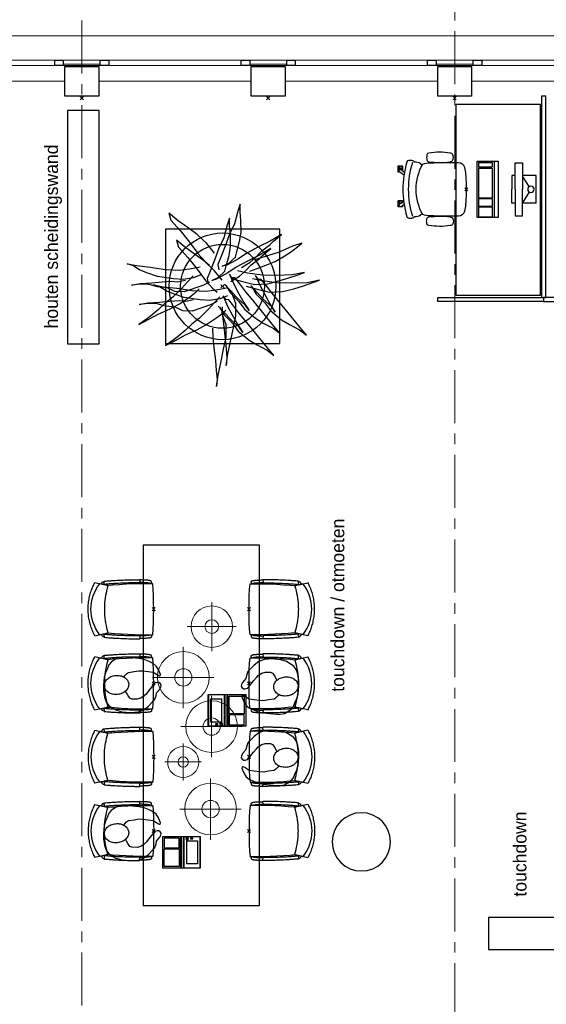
# Model space of a CAD drawing. Header units: millimetres. Extents: x -46954 to 169732, y -26853 to 94136.
# Tile 28 of 174: x 14946 to 19917, y 19678 to 28973. Entities that reach past the tile are written whole.
import ezdxf

# ---------------------------------------------------------------- set-up
doc = ezdxf.new("R2010")
doc.units = ezdxf.units.MM
doc.header["$LTSCALE"] = 400
doc.header["$PDMODE"] = 3
doc.header["$PDSIZE"] = 15
doc.linetypes.add('CENTER', pattern=[2, 1.25, -0.25, 0.25, -0.25])
for name, color, linetype in [('-gd', 2, 'Continuous'), ('co2-1-n-1-0-8_ip0', 7, 'Continuous'), ('inr', 4, 'Continuous'), ('plant', 114, 'Continuous'), ('plat', 5, 'Continuous'), ('sona-s008_ip0', 7, 'Continuous'), ('stramien', 1, 'CENTER'), ('symbol', 1, 'Continuous'), ('timmerwerk-gd', 2, 'Continuous'), ('timmerwerk-ge', 150, 'Continuous'), ('verlichting', 2, 'Continuous')]:
    doc.layers.add(name, color=color, linetype=linetype)
for name, color, linetype, lineweight in [('Buitenkozijnen', 140, 'Continuous', 15), ('mat-beton (ihwg)', 5, 'Continuous', 25), ('None', 7, 'Continuous', 9)]:
    doc.layers.add(name, color=color, linetype=linetype, lineweight=lineweight)
doc.styles.add('s100', font='stylu.ttf', dxfattribs={"height": 100})

# ---------------------------------------------------------------- blocks, each defined once
blk = doc.blocks.new('Kolom 280x320')
at = {"layer": 'mat-beton (ihwg)', "lineweight": 25}
blk.add_lwpolyline([(-300, 160), (-20, 160), (-20, -160), (-300, -160)], close=True, dxfattribs=at)
at = {"layer": 'None', "color": 92, "linetype": 'Continuous', "lineweight": 5}
blk.add_point((0, 0), dxfattribs=at)
blk = doc.blocks.new('Kolom O 550')
at = {"layer": 'mat-beton (ihwg)', "lineweight": 25}
blk.add_circle((0, 0), 275, dxfattribs=at)
blk = doc.blocks.new('Gevelpui best 1410 (2D)')
at = {"layer": 'Buitenkozijnen', "lineweight": 15}
for p, q in [((-260, 0), (-260, -1410)), ((-260, 0), (-210, 0)), ((-210, 0), (-210, -1410)), ((-260, -1410), (-210, -1410))]:
    blk.add_line(p, q, dxfattribs=at)
at = {"layer": 'Buitenkozijnen', "color": 92, "lineweight": 25}
for points in [[(-260, 0), (-210, 0), (-210, -80), (-260, -80)], [(-260, -1330), (-210, -1330), (-210, -1410), (-260, -1410)]]:
    blk.add_lwpolyline(points, close=True, dxfattribs=at)
at = {"layer": 'None', "color": 43, "linetype": 'Continuous', "lineweight": 9}
blk.add_line((-410, 15), (-410, -1425), dxfattribs=at)
blk = doc.blocks.new('co2-1-n-1-0-8_b2')
for p, q in [((-251.5, -20.3), (-255.8, -20.3)), ((251.5, -20.3), (255.8, -20.3)), ((-249.1, -132.2), (-279.1, -131.7)), ((-251.6, -131.7), (-251.6, -132.2)), ((251.6, -131.7), (251.6, -132.2)), ((-220.5, -431.4), (-220.7, -431.4)), ((220.7, -431.4), (220.5, -431.4)), ((-250, -554.2), (-241.1, -513.2)), ((-239.3, -492.8), (-236.8, -493.3)), ((-231.5, -468.8), (-234.2, -468.3)), ((234.4, -468), (231.4, -468.6)), ((236.7, -493), (239.1, -492.6)), ((241.1, -513.2), (250, -554.2))]:
    blk.add_line(p, q)
at = {"flags": 128}
for points in [[(-238.5, -9.5), (-189.8, -6), (-126.6, -2.7), (-63.3, -0.7), (0, 0)], [(0, 0), (63.3, -0.7), (126.6, -2.7), (189.8, -6), (238.5, -9.5)], [(-255.8, -20.3), (-257.1, -20.4), (-258.3, -20.7), (-259.5, -21.1), (-260.7, -21.6), (-261.9, -22.1), (-263, -22.8), (-264.1, -23.6), (-265.4, -24.8), (-266.8, -26.5), (-267.8, -28.1), (-268.4, -29.4), (-268.8, -30.4), (-269.5, -32.8), (-270, -34.9), (-270.5, -37.1), (-270.9, -39.4), (-271.3, -41.9), (-271.6, -44.3), (-272, -46.9), (-272.4, -49.7), (-272.7, -52.9), (-273.1, -56.4), (-273.5, -60.3), (-273.8, -64.4), (-274.2, -69.1), (-274.6, -74.7), (-275, -81.4), (-275.4, -89.2), (-275.8, -98.1), (-276, -105.6), (-276.2, -113.7), (-276.3, -122.4), (-276.4, -131.8)], [(-223.6, -431.8), (-228.8, -369.6), (-233.1, -307.4), (-236.5, -244.1), (-239, -180.9), (-240.5, -117.6), (-241, -54.2), (-240.8, -12)], [(240.8, -12), (240.9, -73.4), (240.1, -134.8), (238.4, -198.1), (235.7, -261.3), (232, -324.6), (227.4, -387.7), (223.6, -431.8)], [(255.8, -20.3), (257.1, -20.4), (258.3, -20.7), (259.5, -21.1), (260.7, -21.6), (261.9, -22.1), (263, -22.8), (264.1, -23.6), (265.4, -24.8), (266.8, -26.5), (267.8, -28.1), (268.4, -29.4), (268.8, -30.4), (269.5, -32.8), (270, -34.9), (270.5, -37.1), (270.9, -39.4), (271.3, -41.9), (271.6, -44.3), (272, -46.9), (272.4, -49.7), (272.7, -52.9), (273.1, -56.4), (273.5, -60.3), (273.8, -64.4), (274.2, -69.1), (274.6, -74.7), (275, -81.4), (275.4, -89.2), (275.8, -98.1), (276, -105.6), (276.2, -113.7), (276.3, -122.4), (276.4, -131.8)], [(-250, -468), (-253.3, -468.2), (-255.6, -468.2), (-257.8, -468.2), (-259.7, -468), (-261.4, -467.8), (-262.7, -467.5), (-264.9, -466.6), (-266.3, -450.4), (-267.4, -435.8), (-268.5, -422.4), (-269.3, -410.3), (-270, -401), (-270.6, -392.6), (-271.1, -385.1), (-271.5, -378.5), (-271.8, -372.8), (-272.1, -368), (-272.9, -354.6), (-273.7, -340.4), (-274.5, -325.4), (-275.2, -310.1), (-275.8, -294.9), (-276.6, -274.8), (-277.3, -254.8), (-277.8, -234.9), (-278, -228.3), (-278.2, -221.8), (-278.3, -215.3), (-278.4, -208.9), (-278.5, -202.3), (-278.7, -195.2), (-278.8, -187.2), (-278.9, -178.1), (-279, -168.1), (-279.1, -157), (-279.1, -144.8), (-279.1, -131.7)], [(-240.5, -95.2), (-241.5, -95.2), (-243, -95.2), (-244.8, -95.2), (-246.8, -95.2), (-248.9, -95.3), (-251, -95.3)], [(-250, -468), (-248.5, -467.9), (-246.1, -467.6), (-243.8, -467.2), (-241.7, -466.8), (-239.8, -466.3), (-238.2, -465.8), (-237, -465.2), (-235, -464), (-236.3, -448.9), (-237.4, -435.5), (-238.3, -423.4), (-239.1, -412.6), (-239.8, -403.2), (-240.3, -395.1), (-240.8, -388.6), (-241.2, -382.4), (-241.6, -376), (-242, -369.6), (-242.4, -363.2), (-243.5, -343.6), (-244.5, -323.8), (-245.4, -304), (-246.2, -285.1), (-246.9, -266.1), (-247.5, -247.9), (-247.9, -231.1), (-248, -226.2), (-248.2, -220.5), (-248.3, -213.9), (-248.5, -206.4), (-248.6, -197.9), (-248.8, -188.5), (-248.9, -176.2), (-249, -162.7), (-249.1, -147.9), (-249.1, -132.2)], [(249.1, -132.2), (249.1, -146.9), (249, -160.6), (248.9, -172.9), (248.8, -183.9), (248.7, -193.5), (248.5, -201.8), (248.4, -208.3), (248.3, -214.7), (248.2, -221.1), (248, -227.6), (247.9, -234.1), (247.3, -253.9), (246.6, -273.8), (245.9, -293.6), (245, -312.5), (244.1, -331.4), (243.2, -349.5), (242.2, -366.2), (241.9, -371), (241.5, -376.6), (241.1, -383.1), (240.6, -390.6), (240.1, -398.9), (239.4, -408.1), (238.5, -420.2), (237.5, -433.4), (236.4, -447.9), (235, -464), (237, -465.2), (238.2, -465.8), (239.8, -466.3), (241.7, -466.8), (243.8, -467.2), (246.1, -467.6), (248.5, -467.9), (250, -468)], [(240.7, -95.2), (241.5, -95.2), (243, -95.2), (244.8, -95.2), (246.8, -95.2), (248.9, -95.3), (250.8, -95.3)], [(250, -468), (253.3, -468.2), (255.6, -468.2), (257.8, -468.2), (259.7, -468), (261.4, -467.8), (262.7, -467.5), (263.7, -467.1), (265, -466.1), (266, -453.4), (267, -441.6), (267.8, -430.7), (268.6, -420.8), (269.2, -412), (269.8, -404.1), (270.3, -397.1), (270.7, -390.6), (271.1, -384.3), (271.5, -377.9), (271.9, -371.5), (272.3, -365), (273.4, -345.2), (274.5, -325.3), (275.4, -305.3), (276, -290.1), (276.6, -274.8), (277.1, -259.7), (277.6, -245.3), (277.9, -231.9), (278, -226.9), (278.2, -221.2), (278.3, -214.5), (278.5, -206.9), (278.6, -198.4), (278.7, -188.9), (278.9, -176.5), (279, -162.9), (279.1, -148), (279.1, -131.7), (249.1, -132.2)], [(-241.1, -513.2), (-239, -503.7), (-237.1, -494.8), (-234.9, -484.6), (-232.9, -475.3), (-231.1, -466.9), (-229.4, -459.3), (-228, -452.7), (-226.8, -447), (-225.7, -442.2), (-224.9, -438.4)], [(-224.9, -438.4), (-224.4, -436.2), (-224.1, -434.5), (-223.8, -433.2), (-223.6, -432.5)], [(-223.7, -432.8), (-223.7, -432.8), (-223.6, -432.5)], [(-223.6, -431.7), (-223.6, -431.7), (-223.6, -431.8)], [(0, -465.5), (-18.1, -465.2), (-36.1, -464.6), (-59.3, -463.1), (-82.5, -460.9), (-105.6, -457.9), (-128.5, -454.2), (-151.9, -449.7), (-175, -444.4), (-197.9, -438.3), (-220.5, -431.4)], [(220.5, -431.4), (198.1, -438.3), (175.3, -444.3), (152.1, -449.7), (128.5, -454.2), (105.7, -457.9), (82.8, -460.8), (59.5, -463.1), (36.1, -464.6), (18.1, -465.2), (0, -465.5)], [(223.6, -431.8), (223.6, -431.7), (223.6, -431.7)], [(223.6, -432.5), (223.6, -432.5), (223.7, -432.8)], [(223.6, -432.5), (223.7, -432.8), (224, -434), (224.4, -435.9), (224.9, -438.4)], [(224.9, -438.4), (225.7, -442.2), (226.8, -447), (228, -452.7), (229.4, -459.3), (231.1, -466.8), (232.9, -475.2), (234.9, -484.6), (237.1, -494.8), (239, -503.7), (241.1, -513.2)], [(-248.6, -556.9), (-241.7, -560.6), (-230.9, -566), (-220.5, -570.8), (-209.7, -575.6), (-197.7, -580.6), (-185.6, -585.3), (-173.3, -589.7), (-161, -593.7), (-148.6, -597.5), (-136.1, -601), (-123.5, -604.2), (-110.8, -607), (-98.1, -609.6), (-85.4, -611.8), (-72.6, -613.8), (-59.7, -615.4), (-46.8, -616.7), (-33.9, -617.7), (-22.6, -618.2), (-10.7, -618.6), (0, -618.7)], [(0, -618.7), (7.7, -618.6), (19.8, -618.3), (31.2, -617.8), (42.9, -617), (55.8, -615.8), (68.7, -614.3), (81.5, -612.4), (94.3, -610.3), (107, -607.8), (119.7, -605.1), (132.3, -602), (144.8, -598.6), (157.2, -594.9), (169.5, -590.9), (181.8, -586.7), (194, -582.1), (206, -577.2), (217.9, -572), (228.2, -567.2), (238.9, -562), (248.7, -556.9)]]:
    blk.add_lwpolyline(points, dxfattribs=at)
for centre, radius, start, end in [((-251.5, -32.8), 12.5, 31.88123, 90), ((-251.5, -32.8), 12.5, 293.14629, 327.65776), ((-238.3, -12), 2.5, 94.56646, 179.48074), ((238.3, -12), 2.5, 0.51926, 85.43354), ((251.5, -32.8), 12.5, 90, 148.11877), ((251.5, -32.8), 12.5, 212.34224, 246.85371), ((-226.1, -432), 2.5, 341.68171, 5.2297), ((-226.1, -431.9), 2.5, 347.79098, 5.22757), ((226.1, -431.9), 2.5, 174.77243, 192.20902), ((226.1, -432), 2.5, 174.778, 187.14446), ((226.1, -432), 2.5, 187.15482, 198.3185), ((-233.6, -464.5), 28.8, 186.1005, 258.54259), ((-247.5, -554.8), 2.5, 167.79098, 242.16084), ((-166.7, -477.3), 75, 191.73142, 197.31644), ((-233.7, -464.5), 3.77, 192.88655, 261.7566), ((0.2, -200.9), 391.2, 232.63547, 269.9709), ((-0.2, -200.9), 391.2, 270.03074, 307.36288), ((234, -464.6), 3.4, 276.6537, 346.92859), ((166.7, -477.3), 75, 342.67468, 348.45132), ((234, -464.6), 28.4, 280.35782, 354.00571), ((247.5, -554.8), 2.5, 297.83916, 12.20902)]:
    blk.add_arc(centre, radius, start, end)
for points in [[(-243.3, -32.8), (-243.7, -32.8), (-244.1, -33.5), (-245, -36.2), (-245.5, -38.1), (-246.4, -43.2), (-246.9, -46.3), (-247.8, -53.6), (-248.3, -57.8), (-249.1, -67), (-249.5, -72), (-250.2, -82.7), (-250.6, -88.4), (-251.1, -100.3), (-251.3, -106.4), (-251.5, -118.9), (-251.6, -125.3), (-251.6, -131.7)], [(243.3, -32.8), (243.7, -32.8), (244.1, -33.5), (245, -36.2), (245.5, -38.1), (246.4, -43.2), (246.9, -46.3), (247.8, -53.6), (248.3, -57.8), (249.1, -67), (249.5, -72), (250.2, -82.7), (250.6, -88.4), (251.1, -100.3), (251.3, -106.4), (251.5, -118.9), (251.6, -125.3), (251.6, -131.7)]]:
    blk.add_open_spline(points, degree=3, knots=[0, 0, 0, 0, 0.125, 0.125, 0.25, 0.25, 0.375, 0.375, 0.5, 0.5, 0.625, 0.625, 0.75, 0.75, 0.875, 0.875, 0.9994014, 0.9994014, 0.9994014, 0.9994014])
at = {"layer": 'co2-1-n-1-0-8_ip0'}
blk.add_point((0, 0), dxfattribs=at)
blk = doc.blocks.new('symb-ps03_b2')
blk.add_lwpolyline([(82.2, -333.7), (93.5, -323.3), (109.6, -304.5), (119.8, -284.7), (121.3, -230.8), (122.5, -183.8), (115.8, -150.4), (104.2, -98.4), (90.8, -52.2), (69, -24.8), (57.7, -13.2), (50.2, -0.9), (49.4, 8.5), (59.4, 13), (75.8, 8.9), (114.7, -1.3), (145.3, -16.6), (172.1, -41.1), (196.4, -77.8), (221.1, -122.2), (235.7, -169.2), (249.9, -232.3), (265.9, -290), (270.3, -324.8), (267.4, -365.4), (252.2, -399.3), (234.6, -432.8), (213.5, -457.5), (181.2, -475.4), (141, -499), (102.8, -516.9), (26.9, -533.5), (-23.3, -539.3), (-83.1, -537.5), (-129.9, -527.7), (-165.1, -510.7), (-191.8, -478.7), (-217.7, -447.5), (-240.8, -394), (-258.1, -313.4), (-261.7, -241.7), (-250.8, -189), (-222, -138.3), (-185.2, -93.4), (-169.5, -72.2), (-133.8, -53.9), (-107.1, -45.7), (-74.5, -10), (-56.5, 2.3), (-37.5, 6.7), (-23, 0.8), (-11.7, -12.6), (-10.5, -27.9), (-13.2, -49.2), (-22.6, -61.1), (-75.1, -114.5), (-104.5, -144.9), (-120.7, -165.7), (-138.4, -200.3), (-141.8, -234.1), (-134.6, -284.5), (-123.4, -302.1), (-94.4, -318.8), (-69, -327.2), (-51.7, -333)])
blk.add_lwpolyline([(-74.5, -413.3, 0.078796), (-66.1, -458.3, 0.088041), (-45.7, -493.9, 0.105312), (-14.5, -518.5, 0.121926), (19.1, -525.8, 0.121926), (52.3, -516.6, 0.105312), (82.1, -490.3, 0.088041), (100.3, -453.5, 0.078796), (106.2, -408.2, 0.078796), (97.7, -363.2, 0.088041), (77.4, -327.6, 0.105312), (46.2, -303, 0.121926), (12.5, -295.7, 0.121926), (-20.6, -304.9, 0.105312), (-50.4, -331.2, 0.088041), (-68.6, -368, 0.078796)], format="xyb", close=True)
blk = doc.blocks.new('SYMB-BM09_B2')
at = {"linetype": 'Continuous'}
blk.add_point((0, 0), dxfattribs=at)
at = {"layer": 'plant'}
for points in [[(26.3, 109.6), (25.3, 133), (22.4, 161.7), (18.4, 194.5), (16.3, 220.7), (14.1, 243.4), (15.9, 263.1), (11.2, 232.6), (4.4, 200.2), (-2.8, 164.6), (-9.6, 134), (-9.3, 100.6), (0.4, 75.1), (1.2, 67.2)], [(26.3, 109.6), (25.3, 133), (22.4, 161.7), (18.4, 194.5), (16.3, 220.7), (14.1, 243.4), (15.9, 263.1), (11.2, 232.6), (4.4, 200.2), (-2.8, 164.6), (-9.6, 134), (-9.3, 100.6), (0.4, 75.1), (1.2, 67.2)], [(0.9, 53.8), (-0.2, 77.2), (-3.1, 106), (-7, 138.7), (-9.2, 164.9), (-11.4, 187.6), (-9.5, 207.3), (-14.2, 176.8), (-21.1, 144.4), (-28.3, 108.8), (-35.1, 78.3), (-34.7, 44.8), (-25, 19.3), (-24.3, 11.4)], [(0.9, 53.8), (-0.2, 77.2), (-3.1, 106), (-7, 138.7), (-9.2, 164.9), (-11.4, 187.6), (-9.5, 207.3), (-14.2, 176.8), (-21.1, 144.4), (-28.3, 108.8), (-35.1, 78.3), (-34.7, 44.8), (-25, 19.3), (-24.3, 11.4)], [(8, 54.6), (-3.5, 74), (-26.2, 97), (-41.3, 117.5), (-69.7, 141.2), (-90.5, 153.8), (-116.8, 167.5), (-134.7, 181.5), (-118.2, 161.7), (-63.5, 94.5), (-44.9, 71.8), (-26.5, 47.7), (-16.1, 35.5), (-8.2, 34.8), (-1.7, 25.1), (-12.5, 50.3), (-25.4, 75.1), (-39.1, 99.5), (-53.1, 121.1), (-43.8, 107.4), (-21.5, 86.9), (11.2, 51.7)], [(8, 54.6), (-3.5, 74), (-26.2, 97), (-41.3, 117.5), (-69.7, 141.2), (-90.5, 153.8), (-116.8, 167.5), (-134.7, 181.5), (-118.2, 161.7), (-63.5, 94.5), (-44.9, 71.8), (-26.5, 47.7), (-16.1, 35.5), (-8.2, 34.8), (-1.7, 25.1), (-12.5, 50.3), (-25.4, 75.1), (-39.1, 99.5), (-53.1, 121.1), (-43.8, 107.4), (-21.5, 86.9), (11.2, 51.7)], [(7.2, 27.5), (21.2, 42.3), (36.7, 59.5), (60.4, 83.3), (80.5, 99.5), (98.1, 115.6), (115, 129.7), (126.9, 139.7), (149.6, 155.6), (121.9, 140.8), (99.2, 127.9), (67.6, 114.2), (43.5, 100.9), (17.2, 83.3), (-0.8, 70), (-8.6, 62.1)], [(7.2, 27.5), (21.2, 42.3), (36.7, 59.5), (60.4, 83.3), (80.5, 99.5), (98.1, 115.6), (115, 129.7), (126.9, 139.7), (149.6, 155.6), (121.9, 140.8), (99.2, 127.9), (67.6, 114.2), (43.5, 100.9), (17.2, 83.3), (-0.8, 70), (-8.6, 62.1)], [(-77.1, 1.1), (-88.6, 20.5), (-111.3, 43.5), (-126.4, 64), (-154.8, 87.7), (-175.6, 100.3), (-201.9, 114), (-219.8, 128), (-203.3, 108.2), (-148.6, 41), (-130, 18.3), (-111.6, -5.8), (-101.2, -18), (-93.3, -18.7), (-86.8, -28.4), (-97.6, -3.2), (-110.5, 21.6), (-124.2, 46), (-138.2, 67.6), (-128.9, 53.9), (-106.6, 33.4), (-73.9, -1.8)], [(-77.1, 1.1), (-88.6, 20.5), (-111.3, 43.5), (-126.4, 64), (-154.8, 87.7), (-175.6, 100.3), (-201.9, 114), (-219.8, 128), (-203.3, 108.2), (-148.6, 41), (-130, 18.3), (-111.6, -5.8), (-101.2, -18), (-93.3, -18.7), (-86.8, -28.4), (-97.6, -3.2), (-110.5, 21.6), (-124.2, 46), (-138.2, 67.6), (-128.9, 53.9), (-106.6, 33.4), (-73.9, -1.8)], [(-8.3, -2.8), (-19.8, 16.6), (-42.5, 39.6), (-57.6, 60.1), (-86, 83.8), (-106.8, 96.4), (-133.1, 110.1), (-151, 124.1), (-134.5, 104.3), (-79.9, 37.1), (-61.2, 14.4), (-42.8, -9.7), (-32.4, -21.9), (-24.5, -22.6), (-18, -32.3), (-28.8, -7.1), (-41.7, 17.7), (-55.4, 42.1), (-69.4, 63.7), (-60.1, 50), (-37.8, 29.5), (-5.1, -5.7)], [(-8.3, -2.8), (-19.8, 16.6), (-42.5, 39.6), (-57.6, 60.1), (-86, 83.8), (-106.8, 96.4), (-133.1, 110.1), (-151, 124.1), (-134.5, 104.3), (-79.9, 37.1), (-61.2, 14.4), (-42.8, -9.7), (-32.4, -21.9), (-24.5, -22.6), (-18, -32.3), (-28.8, -7.1), (-41.7, 17.7), (-55.4, 42.1), (-69.4, 63.7), (-60.1, 50), (-37.8, 29.5), (-5.1, -5.7)], [(76.9, -27.6), (90.9, -12.9), (106.4, 4.4), (130.1, 28.1), (150.3, 44.3), (167.9, 60.5), (184.8, 74.5), (196.6, 84.6), (219.3, 100.4), (191.6, 85.6), (169, 72.7), (137.3, 59), (113.2, 45.7), (87, 28.1), (69, 14.8), (61.1, 6.9)], [(76.9, -27.6), (90.9, -12.9), (106.4, 4.4), (130.1, 28.1), (150.3, 44.3), (167.9, 60.5), (184.8, 74.5), (196.6, 84.6), (219.3, 100.4), (191.6, 85.6), (169, 72.7), (137.3, 59), (113.2, 45.7), (87, 28.1), (69, 14.8), (61.1, 6.9)], [(14.1, 39.8), (31.7, 48.4), (79.9, 65), (104.4, 63.9), (124.5, 54.5), (150, 52.4), (171.6, 45.5), (194.6, 45.2), (218.3, 47.3), (196.1, 43.4), (165.5, 41.6), (138.2, 38.7), (113.7, 37.3), (97.5, 38.7), (76.3, 34.7)], [(14.1, 39.8), (31.7, 48.4), (79.9, 65), (104.4, 63.9), (124.5, 54.5), (150, 52.4), (171.6, 45.5), (194.6, 45.2), (218.3, 47.3), (196.1, 43.4), (165.5, 41.6), (138.2, 38.7), (113.7, 37.3), (97.5, 38.7), (76.3, 34.7)], [(-12.9, 25), (6.2, 32.6), (33.9, 37.3), (59.1, 35.8), (100.4, 29.7), (128.5, 19.6), (147.9, 11.7), (165.5, 0.9), (180.6, -3.7), (154.7, 0.9), (120.2, 4.9), (79.9, 11), (43.2, 12.8), (16.6, 9.2), (-10.7, 3.8)], [(-12.9, 25), (6.2, 32.6), (33.9, 37.3), (59.1, 35.8), (100.4, 29.7), (128.5, 19.6), (147.9, 11.7), (165.5, 0.9), (180.6, -3.7), (154.7, 0.9), (120.2, 4.9), (79.9, 11), (43.2, 12.8), (16.6, 9.2), (-10.7, 3.8)], [(-61.9, -0.1), (-91, 7.5), (-122.7, 15.4), (-157.5, 13.6), (-186.7, 6.4), (-212.5, -1.5), (-237, -10.2), (-253.9, -16.3), (-221.6, -9.4), (-182, -8), (-142.4, -9.1), (-104.3, -14.1), (-78.4, -19.9)], [(-61.9, -0.1), (-91, 7.5), (-122.7, 15.4), (-157.5, 13.6), (-186.7, 6.4), (-212.5, -1.5), (-237, -10.2), (-253.9, -16.3), (-221.6, -9.4), (-182, -8), (-142.4, -9.1), (-104.3, -14.1), (-78.4, -19.9)], [(1.1, -16.1), (21.3, -41), (46.4, -65.4), (70.5, -82.3), (96, -101), (120.8, -120.8), (115.8, -102.8), (91.4, -75.5), (66.6, -45.3), (44.6, -15.4), (26.3, 5.1), (14.1, 15.1)], [(1.1, -16.1), (21.3, -41), (46.4, -65.4), (70.5, -82.3), (96, -101), (120.8, -120.8), (115.8, -102.8), (91.4, -75.5), (66.6, -45.3), (44.6, -15.4), (26.3, 5.1), (14.1, 15.1)], [(34.5, -10.9), (52.1, -2.3), (100.3, 14.3), (124.7, 13.2), (144.8, 3.8), (170.4, 1.7), (192, -5.1), (215, -5.5), (238.7, -3.4), (216.4, -7.3), (185.8, -9.1), (158.5, -12), (134.1, -13.4), (117.9, -12), (96.7, -15.9)], [(34.5, -10.9), (52.1, -2.3), (100.3, 14.3), (124.7, 13.2), (144.8, 3.8), (170.4, 1.7), (192, -5.1), (215, -5.5), (238.7, -3.4), (216.4, -7.3), (185.8, -9.1), (158.5, -12), (134.1, -13.4), (117.9, -12), (96.7, -15.9)], [(-23.1, -20.4), (-52.2, -12.9), (-83.8, -5), (-118.7, -6.8), (-147.8, -14), (-173.7, -21.9), (-198.2, -30.5), (-215.1, -36.6), (-182.7, -29.8), (-143.1, -28.4), (-103.6, -29.4), (-65.5, -34.5), (-39.6, -40.2)], [(-23.1, -20.4), (-52.2, -12.9), (-83.8, -5), (-118.7, -6.8), (-147.8, -14), (-173.7, -21.9), (-198.2, -30.5), (-215.1, -36.6), (-182.7, -29.8), (-143.1, -28.4), (-103.6, -29.4), (-65.5, -34.5), (-39.6, -40.2)], [(-22, -12.5), (-44.6, -26.5), (-59.4, -39.5), (-75.2, -56), (-96.8, -72.9), (-105.8, -81.9), (-126.6, -99.2), (-96.8, -81.9), (-67, -67.2), (-35.7, -50.3), (-13.7, -35.2), (1.7, -26.5), (18.6, -17.9), (28.3, -15.7), (11.8, -23.3), (-6.2, -39.5), (-9.8, -53.8), (-17, -80.5), (-20.9, -105.3), (-20.6, -135.8), (-18.1, -158.5), (-18.1, -179), (-11.9, -160.6), (-3.3, -127.2), (9.6, -100.2), (20.8, -68.9), (32.3, -39.5), (40.2, -20.4), (37.3, -6.7)], [(56.9, -30.1), (75.9, -22.6), (103.6, -17.9), (128.8, -19.3), (170.2, -25.5), (198.2, -35.5), (217.6, -43.4), (235.3, -54.2), (250.3, -58.9), (224.5, -54.2), (189.9, -50.3), (149.7, -44.2), (113, -42.4), (86.4, -46), (59.1, -51.4)], [(56.9, -30.1), (75.9, -22.6), (103.6, -17.9), (128.8, -19.3), (170.2, -25.5), (198.2, -35.5), (217.6, -43.4), (235.3, -54.2), (250.3, -58.9), (224.5, -54.2), (189.9, -50.3), (149.7, -44.2), (113, -42.4), (86.4, -46), (59.1, -51.4)], [(-71.3, -39.9), (-90.7, -46.4), (-113.7, -55.4), (-138.2, -65.1), (-159, -77.3), (-178.5, -89.5), (-192.5, -100), (-208.3, -113.6), (-183.8, -105.7), (-148.3, -89.5), (-117.7, -80.2), (-98.6, -74.1), (-83.2, -69.4)], [(-71.3, -39.9), (-90.7, -46.4), (-113.7, -55.4), (-138.2, -65.1), (-159, -77.3), (-178.5, -89.5), (-192.5, -100), (-208.3, -113.6), (-183.8, -105.7), (-148.3, -89.5), (-117.7, -80.2), (-98.6, -74.1), (-83.2, -69.4)], [(-49.7, -49.3), (-72.4, -63.3), (-87.1, -76.2), (-102.9, -92.8), (-124.5, -109.7), (-133.5, -118.6), (-154.4, -135.9), (-124.5, -118.6), (-94.7, -103.9), (-63.4, -87), (-41.5, -71.9), (-26, -63.3), (-9.1, -54.6), (0.6, -52.5), (-15.9, -60), (-33.9, -76.2), (-37.5, -90.6), (-44.7, -117.2), (-48.7, -142), (-48.3, -172.6), (-45.8, -195.2), (-45.8, -215.7), (-39.7, -197.4), (-31, -164), (-18.1, -137), (-7, -105.7), (4.6, -76.2), (12.5, -57.2), (9.6, -43.5)], [(-49.7, -49.3), (-72.4, -63.3), (-87.1, -76.2), (-102.9, -92.8), (-124.5, -109.7), (-133.5, -118.6), (-154.4, -135.9), (-124.5, -118.6), (-94.7, -103.9), (-63.4, -87), (-41.5, -71.9), (-26, -63.3), (-9.1, -54.6), (0.6, -52.5), (-15.9, -60), (-33.9, -76.2), (-37.5, -90.6), (-44.7, -117.2), (-48.7, -142), (-48.3, -172.6), (-45.8, -195.2), (-45.8, -215.7), (-39.7, -197.4), (-31, -164), (-18.1, -137), (-7, -105.7), (4.6, -76.2), (12.5, -57.2), (9.6, -43.5)], [(21.1, -87.1), (41.3, -111.9), (66.4, -136.3), (90.5, -153.2), (116.1, -171.9), (140.9, -191.7), (135.8, -173.8), (111.4, -146.4), (86.6, -116.2), (64.6, -86.4), (46.3, -65.9), (34.1, -55.8)], [(21.1, -87.1), (41.3, -111.9), (66.4, -136.3), (90.5, -153.2), (116.1, -171.9), (140.9, -191.7), (135.8, -173.8), (111.4, -146.4), (86.6, -116.2), (64.6, -86.4), (46.3, -65.9), (34.1, -55.8)]]:
    blk.add_lwpolyline(points, dxfattribs=at)
at = {"layer": 'timmerwerk-gd', "linetype": 'Continuous'}
for radius in [140, 110]:
    blk.add_circle((0, 0), radius, dxfattribs=at)
at = {"layer": 'timmerwerk-ge', "linetype": 'Continuous'}
blk.add_lwpolyline([(-150, -150), (150, -150), (150, 150), (-150, 150)], close=True, dxfattribs=at)
blk = doc.blocks.new('SONA-S008_B2')
at = {"layer": '-gd'}
blk.add_open_spline([(-253, -509.5), (-87.8, -560.2), (87.8, -560.2), (253, -509.5)], degree=3, dxfattribs=at)
for points in [[(-206.6, -15.8), (-79.4, 5.3), (79.6, 5.3), (206.6, -15.8)], [(-253, -272.1), (-257.1, -206.8), (-252.1, -139.2), (-253, -73.9)], [(-253, -73.9), (-253.4, -51.6), (-233.1, -20.2), (-206.6, -15.8)], [(206.6, -15.8), (233.1, -20.2), (253.4, -51.6), (253, -73.9)], [(253, -73.9), (252.1, -139.2), (257.1, -206.8), (253, -272.1)], [(-342.5, -153.6), (-353.5, -221.1), (-351.5, -287.6), (-342.5, -355.4)], [(-325.3, -126.1), (-337, -131.7), (-340.4, -140.8), (-342.5, -153.6)], [(-277.9, -126.1), (-287.8, -121.3), (-315.3, -121.3), (-325.3, -126.1)], [(-260.7, -153.6), (-262.7, -140.8), (-266.2, -131.7), (-277.9, -126.1)], [(-260.7, -355.4), (-251.6, -287.6), (-249.7, -221.1), (-260.7, -153.6)], [(260.6, -355.4), (251.6, -287.6), (249.7, -221.1), (260.6, -153.6)], [(260.6, -153.6), (262.7, -140.8), (266.2, -131.7), (277.9, -126.1)], [(277.9, -126.1), (287.8, -121.3), (315.3, -121.3), (325.3, -126.1)], [(325.3, -126.1), (337, -131.7), (340.4, -140.8), (342.5, -153.6)], [(342.5, -153.6), (353.4, -221.1), (351.5, -287.6), (342.5, -355.4)], [(-238.9, -411.5), (-253, -365.7), (-250.2, -318.7), (-253, -272.1)], [(253, -272.1), (250.2, -318.7), (253, -365.7), (238.9, -411.5)], [(-342.5, -355.4), (-341.5, -363), (-333.6, -369.9), (-326.1, -371.8)], [(-326.1, -371.8), (-310.3, -375.7), (-292.8, -375.7), (-277, -371.8)], [(-277, -371.8), (-269.5, -369.9), (-261.7, -363), (-260.7, -355.4)], [(-250.7, -332.5), (-253.1, -331.7), (-255.4, -330.9), (-257.6, -330.2)], [(-255.2, -303.9), (-254.1, -304.3), (-252.9, -304.7), (-251.7, -305.1)], [(256.9, -323.2), (255, -323.8), (253.1, -324.4), (251, -325.1)], [(251.9, -297.7), (252.9, -297.4), (253.8, -297.1), (254.7, -296.8)], [(277, -371.8), (269.5, -369.9), (261.7, -363), (260.6, -355.4)], [(326.1, -371.8), (310.3, -375.7), (292.8, -375.7), (277, -371.8)], [(342.5, -355.4), (341.5, -363), (333.6, -369.9), (326.1, -371.8)], [(-227.3, -418.1), (-247.1, -436.6), (-255.7, -455.2), (-255.5, -473.7)], [(238.9, -411.5), (95.4, -494.5), (-95.5, -494.5), (-238.9, -411.5)], [(255.5, -473.7), (255.7, -455.2), (247.1, -436.6), (227.3, -418.1)], [(-272.1, -515.2), (-274.4, -533.8), (-273.7, -555.7), (-258.6, -560.1)], [(-255.5, -473.7), (-255.4, -489), (-270.3, -500.1), (-272.1, -515.2)], [(272.1, -515.2), (270.3, -500.1), (255.4, -489), (255.5, -473.7)], [(258.6, -560.1), (273.7, -555.6), (274.4, -533.8), (272.1, -515.2)], [(-258.6, -560.1), (-77.4, -613.6), (78.8, -613.6), (258.6, -560.1)], [(-222.5, -641.1), (-222.5, -641.1), (-222.4, -632.9), (-222.4, -632.9)], [(-218.8, -644.8), (-220.8, -644.8), (-222.5, -643.1), (-222.5, -641.1)], [(-222.4, -606.9), (-222.4, -604.9), (-220.7, -603.3), (-218.7, -603.3)], [(-222.4, -615.1), (-222.4, -615.1), (-222.4, -606.9), (-222.4, -606.9)], [(-218.8, -615.1), (-218.8, -615.1), (-222.4, -615.1), (-222.4, -615.1)], [(-222.4, -629.9), (-222.4, -629.9), (-222.4, -618.1), (-222.4, -618.1)], [(-222.4, -618.1), (-222.4, -618.1), (-198.5, -618.1), (-198.5, -618.1)], [(-198.6, -630), (-198.6, -630), (-222.4, -629.9), (-222.4, -629.9)], [(-222.4, -632.9), (-222.4, -632.9), (-218.8, -632.9), (-218.8, -632.9)], [(-198.5, -615.1), (-198.5, -615.1), (-218.8, -615.1), (-218.8, -615.1)], [(-218.8, -632.9), (-218.8, -632.9), (-198.6, -633), (-198.6, -633)], [(-166.5, -644.9), (-166.5, -644.9), (-218.8, -644.8), (-218.8, -644.8)], [(-218.7, -603.3), (-218.7, -603.3), (-192, -603.3), (-176.8, -603.3)], [(-198.6, -633), (-198.6, -633), (-198.6, -630), (-198.6, -630)], [(-198.6, -630), (-198.6, -630), (-186.7, -630), (-186.7, -630)], [(-198.6, -633), (-198.6, -633), (-186.7, -633), (-186.7, -633)], [(-198.5, -618.1), (-198.5, -618.1), (-198.5, -615.1), (-198.5, -615.1)], [(-198.5, -615.1), (-198.5, -615.1), (-186.7, -615.2), (-186.7, -615.2)], [(-198.5, -618.1), (-198.5, -618.1), (-189.1, -618.2), (-187.1, -618.2)], [(-182.7, -633.4), (-188.4, -629.2), (-189.7, -621.1), (-185.5, -615.4)], [(-185.4, -615.2), (-186.2, -615.2), (-186.7, -615.2), (-186.7, -615.2)], [(-186.7, -615.2), (-186.7, -615.2), (-186.7, -616.4), (-186.7, -617.3)], [(-185.9, -630), (-186.4, -630), (-186.7, -630), (-186.7, -630)], [(-186.7, -630), (-186.7, -630), (-186.7, -633), (-186.7, -633)], [(-186.7, -633), (-186.7, -633), (-185.3, -633), (-183.1, -633)], [(-185.5, -615.4), (-185.5, -615.4), (-176.5, -602.9), (-162.6, -583.8)], [(-164.7, -630.5), (-168.8, -636.2), (-176.9, -637.5), (-182.7, -633.4)], [(-182.7, -633.4), (-182.7, -633.4), (-182.7, -633.4), (-182.7, -633.4)], [(-167.1, -633), (-166.7, -633), (-166.5, -633), (-166.5, -633)], [(-166.5, -633), (-166.5, -633), (-162.9, -633.1), (-162.9, -633.1)], [(-162.9, -641.3), (-162.9, -643.3), (-164.5, -644.9), (-166.5, -644.9)], [(-134.5, -588.9), (-152.4, -613.6), (-164.7, -630.5), (-164.7, -630.5)], [(-162.8, -630.1), (-162.8, -630.1), (-163.4, -630.1), (-164.4, -630)], [(-162.9, -633.1), (-162.9, -633.1), (-162.9, -641.3), (-162.9, -641.3)], [(-162.8, -628), (-162.8, -629.2), (-162.8, -630.1), (-162.8, -630.1)], [(106.4, -606.6), (106.4, -604.6), (108, -603), (110, -603)], [(106.4, -614.8), (106.4, -614.8), (106.4, -606.6), (106.4, -606.6)], [(110.1, -614.8), (110.1, -614.8), (106.4, -614.8), (106.4, -614.8)], [(106.4, -629.7), (106.4, -629.7), (106.4, -617.8), (106.4, -617.8)], [(106.4, -617.8), (106.4, -617.8), (130.3, -617.8), (130.3, -617.8)], [(130.3, -629.6), (130.3, -629.6), (106.4, -629.7), (106.4, -629.7)], [(106.4, -640.9), (106.4, -640.9), (106.4, -632.7), (106.4, -632.7)], [(106.4, -632.7), (106.4, -632.7), (110.1, -632.7), (110.1, -632.7)], [(110.1, -644.5), (108.1, -644.5), (106.5, -642.9), (106.4, -640.9)], [(110, -603), (110, -603), (115.6, -603), (123.1, -603)], [(130.3, -614.8), (130.3, -614.8), (110.1, -614.8), (110.1, -614.8)], [(110.1, -632.7), (110.1, -632.7), (130.3, -632.6), (130.3, -632.6)], [(162.4, -644.4), (162.4, -644.4), (110.1, -644.5), (110.1, -644.5)], [(143.1, -630.4), (143.1, -630.4), (131.8, -614.9), (115.2, -592)], [(130.3, -617.8), (130.3, -617.8), (130.3, -614.8), (130.3, -614.8)], [(130.3, -614.8), (130.3, -614.8), (130.9, -614.8), (131.7, -614.8)], [(130.3, -617.8), (130.3, -617.8), (131.9, -617.8), (133.9, -617.8)], [(130.3, -632.6), (130.3, -632.6), (130.3, -629.6), (130.3, -629.6)], [(130.3, -629.6), (130.3, -629.6), (142.1, -629.6), (142.1, -629.6)], [(130.3, -632.6), (130.3, -632.6), (142.2, -632.6), (142.2, -632.6)], [(142.5, -629.6), (142.3, -629.6), (142.1, -629.6), (142.1, -629.6)], [(142.1, -629.6), (142.1, -629.6), (142.2, -632.6), (142.2, -632.6)], [(142.2, -632.6), (142.2, -632.6), (143.3, -632.6), (145.1, -632.6)], [(161.1, -633.2), (155.3, -637.4), (147.2, -636.1), (143.1, -630.4)], [(143.7, -587.5), (156, -604.4), (163.9, -615.2), (163.9, -615.2)], [(154.9, -602.9), (159.4, -602.9), (162.3, -602.9), (162.3, -602.9)], [(163.9, -615.2), (168.1, -621), (166.8, -629.1), (161.1, -633.2)], [(161.1, -633.2), (161.1, -633.2), (161.1, -633.2), (161.1, -633.2)], [(161.8, -632.6), (162.2, -632.6), (162.4, -632.6), (162.4, -632.6)], [(162.3, -602.9), (164.4, -602.9), (166, -604.6), (166, -606.6)], [(162.4, -632.6), (162.4, -632.6), (166, -632.6), (166, -632.6)], [(166, -640.8), (166, -642.8), (164.4, -644.4), (162.4, -644.4)], [(166, -614.8), (166, -614.8), (164.6, -614.8), (163.5, -614.8)], [(166, -629.6), (166, -629.6), (165.4, -629.6), (164.4, -629.6)], [(165.3, -617.8), (165.8, -617.8), (166, -617.8), (166, -617.8)], [(166, -606.6), (166, -606.6), (166, -614.8), (166, -614.8)], [(166, -617.8), (166, -617.8), (166, -618.6), (166, -619.9)], [(166, -625.7), (166, -627.8), (166, -629.6), (166, -629.6)], [(166, -632.6), (166, -632.6), (166, -640.8), (166, -640.8)]]:
    blk.add_open_spline(points, degree=3)
at = {"layer": 'sona-s008_ip0'}
blk.add_point((0, 0), dxfattribs=at)
blk = doc.blocks.new('SYMB-CMP4_B2')
for p, q in [((-130, 558.1), (130, 558.1)), ((-130, 558.1), (-130, 428.1)), ((130, 558.1), (130, 428.1)), ((-25.3, 491.9), (-125, 428.1)), ((25.3, 491.9), (125, 428.1)), ((-250, 358.1), (-250, 428.1)), ((-250, 428.1), (0, 428.1)), ((250, 428.1), (0, 428.1)), ((250, 358.1), (250, 428.1)), ((0, 358.1), (-250, 358.1)), ((-130, 358.1), (-130, 328.1)), ((-130, 328.1), (0, 328.1)), ((0, 358.1), (250, 358.1)), ((130, 328.1), (0, 328.1)), ((130, 358.1), (130, 328.1)), ((265, 200), (-265, 200)), ((-265, 200), (-265, 0)), ((265, 0), (265, 200)), ((265, 162.9), (-265, 162.9)), ((-166.8, 141.5), (-259.7, 141.5)), ((-259.7, 12.9), (-259.7, 141.5)), ((-166.8, 12.9), (-166.8, 141.5)), ((-88, 141.5), (-159.1, 141.5)), ((-159.1, 12.9), (-159.1, 141.5)), ((-88, 12.9), (-88, 141.5)), ((200.4, 141.5), (-81.5, 141.5)), ((-81.5, 12.9), (-81.5, 141.5)), ((200.4, 12.9), (200.4, 141.5)), ((254.7, 141.5), (212.3, 141.5)), ((212.3, 12.9), (212.3, 141.5)), ((254.7, 12.9), (254.7, 141.5)), ((-265, 0), (265, 0)), ((-166.8, 12.9), (-259.7, 12.9)), ((-88, 12.9), (-159.1, 12.9)), ((200.4, 12.9), (-81.5, 12.9)), ((254.7, 12.9), (212.3, 12.9))]:
    blk.add_line(p, q)
blk.add_circle((0, 508.1), 30)
blk = doc.blocks.new('symb-LPTP_b2')
for p, q in [((150, 0), (-150, 0)), ((-150, 0), (-150, -155)), ((150, -155), (150, 0)), ((150, -5), (-150, -5)), ((-110, -25), (-110, -129)), ((110, -25), (-110, -25)), ((110, -129), (110, -25)), ((150, -155), (-150, -155)), ((150, -160), (-150, -160)), ((-150, -160), (-150, -355)), ((110, -129), (-110, -129)), ((150, -355), (150, -160)), ((-150, -355), (150, -355))]:
    blk.add_line(p, q)
for points in [[(126.4, -69.8), (133.6, -69.8), (133.6, -91.9), (126.4, -91.9)], [(128.4, -71.8), (131.6, -71.8), (131.6, -89.9), (128.4, -89.9)], [(-135, -175), (135, -175), (135, -188.8), (-135, -188.8)], [(32.1, -198.8), (-135, -198.8), (-135, -340), (32.1, -340)], [(42.1, -198.8), (135, -198.8), (135, -340), (42.1, -340)]]:
    blk.add_lwpolyline(points, close=True)
for points in [[(-129.8, -157.5, 10, 10, 0), (-110.7, -157.5, 10, 10, 0)], [(129.8, -157.5, 10, 10, 0), (110.7, -157.5, 10, 10, 0)]]:
    blk.add_lwpolyline(points, format="xyseb")
for radius in [12.6, 7.57]:
    blk.add_circle((130, -123.9), radius)
blk = doc.blocks.new('lamp02')
at = {"layer": 'verlichting', "lineweight": 0}
for q in [(0, 555.36), (555.36, 0), (0, -555.36), (-555.36, 0)]:
    blk.add_line((0, 0), q, dxfattribs=at)
for radius in [468, 156]:
    blk.add_circle((0, 0), radius, dxfattribs=at)

msp = doc.modelspace()

# ---------------------------------------------------------------- linework, layer by layer
at = {"linetype": 'Continuous', "lineweight": 0, "flags": 128}
msp.add_lwpolyline([(3052.26676, 28251.57274), (3052.26676, 20786.57274), (3312.26676, 20786.57274), (3312.26676, 15241.53211), (38112.3074, 15241.53211), (38112.3074, 20661.57274), (32586.89644, 20661.57274), (32586.89644, 23121.57274), (30332.26676, 23121.57274), (30332.26676, 28541.61338), (3052.26676, 28541.61338), (3052.26676, 28251.57274)], dxfattribs=at)
at = {"layer": 'Buitenkozijnen', "color": 43, "linetype": 'Continuous', "lineweight": 9, "flags": 128}
msp.add_lwpolyline([(3387.26676, 28801.57274), (3387.26676, 28821.57274), (30702.26676, 28821.57274), (30702.26676, 28591.61338)], dxfattribs=at)
at = {"layer": 'Buitenkozijnen', "lineweight": 15}
for points in [[(15357.26676, 28551.57274), (15357.26676, 28591.61338), (15707.26676, 28591.61338), (15707.26676, 28551.57274)], [(17117.26676, 28551.57274), (17117.26676, 28591.61338), (17467.26676, 28591.61338), (17467.26676, 28551.57274)], [(18877.26676, 28551.57274), (18877.26676, 28591.61338), (19227.26676, 28591.61338), (19227.26676, 28551.57274)]]:
    msp.add_lwpolyline(points, close=True, dxfattribs=at)
at = {"layer": 'inr'}
for points in [[(19862.26676, 26371.57274), (19862.26676, 28171.57274), (19062.26676, 28171.57274), (19062.26676, 26371.57274)], [(19872.26676, 28251.57274), (19872.26676, 26351.57274), (19912.26676, 26351.57274), (19912.26676, 28251.57274)], [(15397.15178, 28114.16361), (15397.15178, 25914.16361), (15697.15178, 25914.16361), (15697.15178, 28114.16361)], [(18892.26676, 26351.57274), (19892.26676, 26351.57274), (19892.26676, 26311.57274), (18892.26676, 26311.57274)], [(20892.26676, 26351.57274), (19892.26676, 26351.57274), (19892.26676, 26311.57274), (20892.26676, 26311.57274)], [(16111.04215, 24011.53741), (16111.04215, 20611.53741), (17211.04215, 20611.53741), (17211.04215, 24011.53741)], [(21570.78112, 20496.67435), (19370.78112, 20496.67435), (19370.78112, 20196.67435), (21570.78112, 20196.67435)]]:
    msp.add_lwpolyline(points, close=True, dxfattribs=at)
at = {"layer": 'plat', "lineweight": 0}
msp.add_circle((18172.26676, 21211.57274), 275, dxfattribs=at)
at = {"layer": 'stramien', "lineweight": 0}
for p, q in [((15532.26676, 13265.39602), (15532.26676, 29869.03156)), ((19052.26676, 14765.39602), (19052.26676, 29869.03156))]:
    msp.add_line(p, q, dxfattribs=at)

# ---------------------------------------------------------------- block references
at = {"layer": 'Buitenkozijnen', "color": 7, "rotation": 90}
for p in [(13947.26676, 28801.57274), (15707.26676, 28801.57274), (17467.26676, 28801.57274), (19227.26676, 28801.57274)]:
    msp.add_blockref('Gevelpui best 1410 (2D)', p, dxfattribs=at)
at = {"layer": 'inr'}
for name, p, rotation in [('SONA-S008_B2', (19162.26676, 27371.57274), 270), ('co2-1-n-1-0-8_b2', (17111.04215, 23407.31689), 90), ('co2-1-n-1-0-8_b2', (17111.04215, 22707.31689), 90), ('co2-1-n-1-0-8_b2', (16211.04215, 22014.49669), 270), ('co2-1-n-1-0-8_b2', (16211.04215, 21314.49669), 270)]:
    msp.add_blockref(name, p, dxfattribs=dict(at, rotation=rotation))
at = {"layer": 'inr', "xscale": -1}
for name, p, rotation in [('co2-1-n-1-0-8_b2', (16211.04215, 23407.31689), 270), ('co2-1-n-1-0-8_b2', (16211.04215, 22707.31689), 270), ('symb-LPTP_b2', (16725.78689, 22452.41378), 90), ('co2-1-n-1-0-8_b2', (17111.04215, 22014.49669), 90), ('co2-1-n-1-0-8_b2', (17111.04215, 21314.49669), 90), ('symb-LPTP_b2', (16651.18445, 21112.58504), 270)]:
    msp.add_blockref(name, p, dxfattribs=dict(at, rotation=rotation))
at = {"layer": 'mat-beton (ihwg)', "color": 7, "xscale": -1}
msp.add_blockref('Kolom O 550', (18172.26676, 21211.57274), dxfattribs=at)
at = {"layer": 'None', "color": 7, "rotation": 270}
for p in [(15532.26676, 28231.57274), (17292.26676, 28231.57274), (19052.26676, 28231.57274)]:
    msp.add_blockref('Kolom 280x320', p, dxfattribs=at)
at = {"layer": 'symbol', "xscale": -1, "rotation": 270}
msp.add_blockref('SYMB-CMP4_B2', (19263.75547, 27371.57274), dxfattribs=at)
at = {"layer": 'symbol', "lineweight": 0, "xscale": 3.6, "yscale": 3.6, "zscale": 3.6, "rotation": 180}
msp.add_blockref('SYMB-BM09_B2', (16861.04215, 26455.82811), dxfattribs=at)
at = {"layer": 'symbol', "linetype": 'Continuous', "lineweight": 0, "xscale": -1}
for p, rotation in [((16269.81922, 22729.22182), 277.3128742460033), ((17049.6286, 22642.17956), 97.31287424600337), ((17049.6286, 21968.86091), 97.31287424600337), ((16269.81922, 21329.62648), 277.3128742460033)]:
    msp.add_blockref('symb-ps03_b2', p, dxfattribs=dict(at, rotation=rotation))
at = {"layer": 'verlichting', "lineweight": 0, "rotation": 89.999810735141}
for p, xscale, yscale, zscale in [((16759.25277, 23243.1906), 0.4176057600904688, 0.4176057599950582, 0.4176057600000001), ((16490.77099, 22763.81034), 0.5220072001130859, 0.5220071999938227, 0.5220072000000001), ((16757.92055, 22299.87948), 0.5220072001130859, 0.5220071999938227, 0.5220072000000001), ((16489.66975, 21965.40015), 0.3132043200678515, 0.3132043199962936, 0.31320432), ((16748.32511, 21521.09733), 0.5220072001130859, 0.5220071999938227, 0.5220072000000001)]:
    msp.add_blockref('lamp02', p, dxfattribs=dict(at, xscale=xscale, yscale=yscale, zscale=zscale))

# ---------------------------------------------------------------- texts
at = {"layer": 'plat', "style": 's100'}
for s, height, p in [('houten scheidingswand', 124.2172799, (15307.81524, 26058.44346)), ('touchdown / otmoeten', 124.2172799, (18010.6636, 22628.42604)), ('touchdown', 124.21728, (19729.70409, 20694.38636))]:
    msp.add_text(s, height=height, rotation=90, dxfattribs=at).set_placement(p)

doc.saveas('drawing.dxf')
